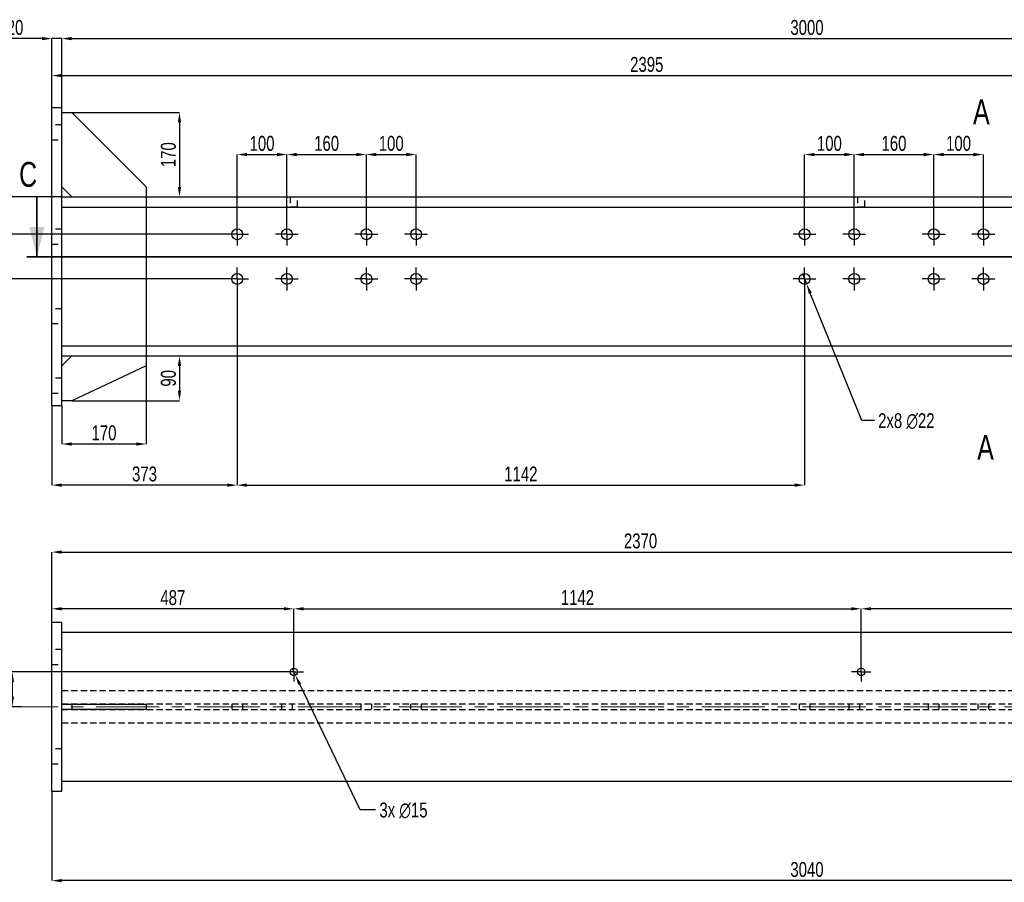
# Model space of a CAD drawing. Header units: millimetres. Extents: x 0 to 1189, y 0 to 841.
# Tile 7 of 29: x 100 to 298, y 434 to 607. Entities that reach past the tile are written whole.
import ezdxf

# ---------------------------------------------------------------- set-up
doc = ezdxf.new("R2010")
doc.units = ezdxf.units.MM
doc.header["$PDSIZE"] = -1
doc.linetypes.add('CENTERX2', pattern=[20.32, 12.7, -2.54, 2.54, -2.54])
doc.linetypes.add('HIDDEN', pattern=[1.905, 1.27, -0.635])
for name, color, linetype in [('COTES', 1, 'Continuous'), ('TRAIT-MIXTES', 3, 'CENTERX2'), ('TRAIT-TIRET', 2, 'HIDDEN')]:
    doc.layers.add(name, color=color, linetype=linetype)
doc.layers.add('TRAIT-FORT', color=4, linetype='Continuous', lineweight=25)
doc.styles.add('SLDTEXTSTYLE0', font='TXT', dxfattribs={"width": 0.75})
doc.dimstyles.new('SLDDIMSTYLE0', dxfattribs={"dimtxt": 3, "dimasz": 2, "dimexe": 0, "dimexo": 0.0625, "dimgap": 0.75, "dimtad": 1, "dimdec": 0, "dimlfac": 10, "dimrnd": 1e-09, "dimzin": 12, "dimdsep": 46, "dimtxsty": 'SLDTEXTSTYLE0', "dimsah": 1, "dimcen": 0.09, "dimadec": 0, "dimazin": 3, "dimtfac": 1, "dimtdec": 0, "dimtofl": 0, "dimtmove": 0, "dimatfit": 3, "dimfxl": 1, "dimfrac": 2, "dimtolj": 1, "dimtzin": 12, "dimarcsym": 0})
doc.dimstyles.new('SLDDIMSTYLE1', dxfattribs={"dimtxt": 3, "dimasz": 2, "dimexe": 0, "dimexo": 0.0625, "dimgap": 0.75, "dimtad": 1, "dimdec": 0, "dimlfac": 10, "dimrnd": 1e-09, "dimzin": 12, "dimdsep": 46, "dimtxsty": 'SLDTEXTSTYLE0', "dimsah": 1, "dimcen": 0.09, "dimadec": 0, "dimazin": 3, "dimtfac": 1, "dimtdec": 0, "dimtmove": 0, "dimatfit": 0, "dimfxl": 1, "dimfrac": 2, "dimtolj": 1, "dimtzin": 12, "dimarcsym": 0})
doc.dimstyles.new('SLDDIMSTYLE2', dxfattribs={"dimtxt": 3, "dimasz": 2, "dimexe": 0, "dimexo": 0.0625, "dimgap": 0.75, "dimtad": 0, "dimtih": 1, "dimtoh": 1, "dimdec": 0, "dimlfac": 10, "dimrnd": 1e-09, "dimzin": 12, "dimdsep": 46, "dimtxsty": 'SLDTEXTSTYLE0', "dimblk1": 'NONE', "dimsah": 1, "dimcen": 0, "dimadec": 0, "dimazin": 3, "dimtfac": 1, "dimtdec": 0, "dimtmove": 0, "dimatfit": 3, "dimldrblk": 'NONE', "dimfxl": 1, "dimfrac": 2, "dimtolj": 1, "dimtzin": 12, "dimarcsym": 0})

# ---------------------------------------------------------------- blocks, each defined once
blk = doc.blocks.new('_D_116')
at = {"layer": 'COTES', "color": 0, "lineweight": -2, "transparency": 16777216}
for p, q in [((152.69, 476.24), (98.04, 476.24)), ((98.04, 474.24), (98.04, 471.24)), ((99.89, 469.24), (98.04, 469.24))]:
    blk.add_line(p, q, dxfattribs=at)
at = {"layer": 'COTES', "color": 0, "transparency": 16777216}
for points in [[(97.71, 474.24), (98.38, 474.24), (98.04, 476.24)], [(97.71, 471.24), (98.38, 471.24), (98.04, 469.24)]]:
    blk.add_solid(points, dxfattribs=at)
at = {"layer": 'Defpoints', "color": 0, "transparency": 16777216}
for p in [(152.75, 476.24), (98.04, 469.24), (99.95, 469.24)]:
    blk.add_point(p, dxfattribs=at)
at = {"layer": 'COTES', "color": 0, "transparency": 16777216, "insert": (94.29, 472.74), "char_height": 3, "attachment_point": 2, "rotation": 90, "style": 'SLDTEXTSTYLE0'}
blk.add_mtext('\\A1;70', dxfattribs=at)
blk = doc.blocks.new('_D_117')
at = {"layer": 'COTES', "color": 0, "lineweight": -2, "transparency": 16777216}
for p, q in [((106, 486.3), (106, 488.95)), ((152.7, 488.95), (108, 488.95)), ((154.7, 478.25), (154.7, 488.95))]:
    blk.add_line(p, q, dxfattribs=at)
at = {"layer": 'COTES', "color": 0, "transparency": 16777216}
for points in [[(108, 489.28), (108, 488.61), (106, 488.95)], [(152.7, 489.28), (152.7, 488.61), (154.7, 488.95)]]:
    blk.add_solid(points, dxfattribs=at)
at = {"layer": 'Defpoints', "color": 0, "transparency": 16777216}
for p in [(106, 488.95), (106, 486.24), (154.7, 478.19)]:
    blk.add_point(p, dxfattribs=at)
at = {"layer": 'COTES', "color": 0, "transparency": 16777216, "insert": (130.35, 492.7), "char_height": 3, "attachment_point": 2, "style": 'SLDTEXTSTYLE0'}
blk.add_mtext('\\A1;487', dxfattribs=at)
blk = doc.blocks.new('_D_118')
at = {"layer": 'COTES', "color": 0, "lineweight": -2, "transparency": 16777216}
for p, q in [((154.7, 478.25), (154.7, 488.95)), ((156.7, 488.95), (266.9, 488.95)), ((268.9, 478.25), (268.9, 488.95))]:
    blk.add_line(p, q, dxfattribs=at)
at = {"layer": 'COTES', "color": 0, "transparency": 16777216}
for points in [[(156.7, 489.28), (156.7, 488.61), (154.7, 488.95)], [(266.9, 489.28), (266.9, 488.61), (268.9, 488.95)]]:
    blk.add_solid(points, dxfattribs=at)
at = {"layer": 'Defpoints', "color": 0, "transparency": 16777216}
for p in [(268.9, 488.95), (154.7, 478.19), (268.9, 478.19)]:
    blk.add_point(p, dxfattribs=at)
at = {"layer": 'COTES', "color": 0, "transparency": 16777216, "insert": (211.8, 492.7), "char_height": 3, "attachment_point": 2, "style": 'SLDTEXTSTYLE0'}
blk.add_mtext('\\A1;1142', dxfattribs=at)
blk = doc.blocks.new('_D_119')
at = {"layer": 'COTES', "color": 0, "lineweight": -2, "transparency": 16777216}
for p, q in [((268.9, 478.25), (268.9, 488.95)), ((358.6, 488.95), (270.9, 488.95)), ((360.6, 478.25), (360.6, 488.95))]:
    blk.add_line(p, q, dxfattribs=at)
at = {"layer": 'COTES', "color": 0, "transparency": 16777216}
for points in [[(270.9, 489.28), (270.9, 488.61), (268.9, 488.95)], [(358.6, 489.28), (358.6, 488.61), (360.6, 488.95)]]:
    blk.add_solid(points, dxfattribs=at)
at = {"layer": 'Defpoints', "color": 0, "transparency": 16777216}
for p in [(268.9, 488.95), (268.9, 478.19), (360.6, 478.19)]:
    blk.add_point(p, dxfattribs=at)
at = {"layer": 'COTES', "color": 0, "transparency": 16777216, "insert": (314.75, 492.7), "char_height": 3, "attachment_point": 2, "style": 'SLDTEXTSTYLE0'}
blk.add_mtext('\\A1;917', dxfattribs=at)
blk = doc.blocks.new('_D_120')
at = {"layer": 'COTES', "color": 0, "lineweight": -2, "transparency": 16777216}
for p, q in [((154.38, 476.92), (155.03, 475.56)), ((168.07, 448.46), (155.89, 473.76)), ((171.18, 448.46), (168.07, 448.46))]:
    blk.add_line(p, q, dxfattribs=at)
at = {"layer": 'COTES', "color": 0, "transparency": 16777216}
blk.add_solid([(156.19, 473.91), (155.59, 473.62), (155.03, 475.56)], dxfattribs=at)
at = {"layer": 'Defpoints', "color": 0, "transparency": 16777216}
for p in [(154.38, 476.92), (155.03, 475.56)]:
    blk.add_point(p, dxfattribs=at)
at = {"layer": 'COTES', "color": 0, "transparency": 16777216, "insert": (171.93, 449.96), "char_height": 3, "attachment_point": 1, "style": 'SLDTEXTSTYLE0'}
blk.add_mtext('\\A1;3x ∅15', dxfattribs=at)
blk = doc.blocks.new('_None')
blk = doc.blocks.new('_D_121')
at = {"layer": 'COTES', "color": 0, "lineweight": -2, "transparency": 16777216}
for p, q in [((106, 452.18), (106, 434.24)), ((410, 452.18), (410, 434.24)), ((408, 434.24), (108, 434.24))]:
    blk.add_line(p, q, dxfattribs=at)
at = {"layer": 'COTES', "color": 0, "transparency": 16777216}
for points in [[(108, 434.57), (108, 433.91), (106, 434.24)], [(408, 434.57), (408, 433.91), (410, 434.24)]]:
    blk.add_solid(points, dxfattribs=at)
at = {"layer": 'Defpoints', "color": 0, "transparency": 16777216}
for p in [(106, 452.24), (410, 452.24), (106, 434.24)]:
    blk.add_point(p, dxfattribs=at)
at = {"layer": 'COTES', "color": 0, "transparency": 16777216, "insert": (258, 437.99), "char_height": 3, "attachment_point": 2, "style": 'SLDTEXTSTYLE0'}
blk.add_mtext('\\A1;3040', dxfattribs=at)
blk = doc.blocks.new('_D_126')
at = {"layer": 'COTES', "color": 0, "lineweight": -2, "transparency": 16777216}
for p, q in [((106, 486.3), (106, 500.36)), ((108, 500.36), (341, 500.36)), ((343, 494.3), (343, 500.36))]:
    blk.add_line(p, q, dxfattribs=at)
at = {"layer": 'COTES', "color": 0, "transparency": 16777216}
for points in [[(108, 500.7), (108, 500.03), (106, 500.36)], [(341, 500.7), (341, 500.03), (343, 500.36)]]:
    blk.add_solid(points, dxfattribs=at)
at = {"layer": 'Defpoints', "color": 0, "transparency": 16777216}
for p in [(343, 500.36), (343, 494.24), (106, 486.24)]:
    blk.add_point(p, dxfattribs=at)
at = {"layer": 'COTES', "color": 0, "transparency": 16777216, "insert": (224.5, 504.11), "char_height": 3, "attachment_point": 2, "style": 'SLDTEXTSTYLE0'}
blk.add_mtext('\\A1;2370', dxfattribs=at)
blk = doc.blocks.new('SW_CENTERMARKSYMBOL_112')
at = {"layer": 'TRAIT-MIXTES', "color": 0}
for p, q in [((-1.2, 0), (-1.95, 0)), ((0, 0), (-1.2, 0)), ((0, 1.2), (0, 1.95)), ((0, 0), (0, 1.2)), ((0, 0), (0, -1.2)), ((0, 0), (1.2, 0)), ((1.2, 0), (1.95, 0)), ((0, -1.2), (0, -1.95))]:
    blk.add_line(p, q, dxfattribs=at)
blk = doc.blocks.new('SW_CENTERMARKSYMBOL_113')
at = {"layer": 'TRAIT-MIXTES', "color": 0}
for p, q in [((-1.2, 0), (-1.95, 0)), ((0, 0), (-1.2, 0)), ((0, 1.2), (0, 1.95)), ((0, 0), (0, 1.2)), ((0, 0), (0, -1.2)), ((0, 0), (1.2, 0)), ((1.2, 0), (1.95, 0)), ((0, -1.2), (0, -1.95))]:
    blk.add_line(p, q, dxfattribs=at)
blk = doc.blocks.new('_D_129')
at = {"layer": 'COTES', "color": 0, "lineweight": -2, "transparency": 16777216}
for p, q in [((104, 603.69), (96.15, 603.69)), ((106, 589.9), (106, 603.69)), ((108, 603.69), (106, 603.69)), ((108, 589.9), (108, 603.69)), ((110, 603.69), (112, 603.69))]:
    blk.add_line(p, q, dxfattribs=at)
at = {"layer": 'COTES', "color": 0, "transparency": 16777216}
for points in [[(104, 604.03), (104, 603.36), (106, 603.69)], [(110, 604.03), (110, 603.36), (108, 603.69)]]:
    blk.add_solid(points, dxfattribs=at)
at = {"layer": 'Defpoints', "color": 0, "transparency": 16777216}
for p in [(108, 603.69), (106, 589.83), (108, 589.83)]:
    blk.add_point(p, dxfattribs=at)
at = {"layer": 'COTES', "color": 0, "transparency": 16777216, "insert": (98.59, 607.44), "char_height": 3, "attachment_point": 2, "style": 'SLDTEXTSTYLE0'}
blk.add_mtext('\\A1;20', dxfattribs=at)
blk = doc.blocks.new('_D_130')
at = {"layer": 'COTES', "color": 0, "lineweight": -2, "transparency": 16777216}
for p, q in [((108, 571.9), (108, 603.69)), ((110, 603.69), (406, 603.69)), ((408, 571.9), (408, 603.69))]:
    blk.add_line(p, q, dxfattribs=at)
at = {"layer": 'COTES', "color": 0, "transparency": 16777216}
for points in [[(110, 604.03), (110, 603.36), (108, 603.69)], [(406, 604.03), (406, 603.36), (408, 603.69)]]:
    blk.add_solid(points, dxfattribs=at)
at = {"layer": 'Defpoints', "color": 0, "transparency": 16777216}
for p in [(408, 603.69), (108, 571.83), (408, 571.83)]:
    blk.add_point(p, dxfattribs=at)
at = {"layer": 'COTES', "color": 0, "transparency": 16777216, "insert": (258, 607.44), "char_height": 3, "attachment_point": 2, "style": 'SLDTEXTSTYLE0'}
blk.add_mtext('\\A1;3000', dxfattribs=at)
blk = doc.blocks.new('_D_132')
at = {"layer": 'COTES', "color": 0, "lineweight": -2, "transparency": 16777216}
for p, q in [((106, 583.4), (106, 596.25)), ((108, 596.25), (343.5, 596.25)), ((345.5, 589.9), (345.5, 596.25))]:
    blk.add_line(p, q, dxfattribs=at)
at = {"layer": 'COTES', "color": 0, "transparency": 16777216}
for points in [[(108, 596.59), (108, 595.92), (106, 596.25)], [(343.5, 596.59), (343.5, 595.92), (345.5, 596.25)]]:
    blk.add_solid(points, dxfattribs=at)
at = {"layer": 'Defpoints', "color": 0, "transparency": 16777216}
for p in [(345.5, 596.25), (345.5, 589.83), (106, 583.33)]:
    blk.add_point(p, dxfattribs=at)
at = {"layer": 'COTES', "color": 0, "transparency": 16777216, "insert": (225.75, 600), "char_height": 3, "attachment_point": 2, "style": 'SLDTEXTSTYLE0'}
blk.add_mtext('\\A1;2395', dxfattribs=at)
blk = doc.blocks.new('_D_134')
at = {"layer": 'COTES', "color": 0, "lineweight": -2, "transparency": 16777216}
for p, q in [((143.31, 566.7), (143.31, 580.36)), ((145.31, 580.36), (151.31, 580.36)), ((153.31, 566.7), (153.31, 580.36))]:
    blk.add_line(p, q, dxfattribs=at)
at = {"layer": 'COTES', "color": 0, "transparency": 16777216}
for points in [[(145.31, 580.69), (145.31, 580.02), (143.31, 580.36)], [(151.31, 580.69), (151.31, 580.02), (153.31, 580.36)]]:
    blk.add_solid(points, dxfattribs=at)
at = {"layer": 'Defpoints', "color": 0, "transparency": 16777216}
for p in [(153.31, 580.36), (143.31, 566.63), (153.31, 566.63)]:
    blk.add_point(p, dxfattribs=at)
at = {"layer": 'COTES', "color": 0, "transparency": 16777216, "insert": (148.31, 584.11), "char_height": 3, "attachment_point": 2, "style": 'SLDTEXTSTYLE0'}
blk.add_mtext('\\A1;100', dxfattribs=at)
blk = doc.blocks.new('_D_135')
at = {"layer": 'COTES', "color": 0, "lineweight": -2, "transparency": 16777216}
for p, q in [((153.31, 566.7), (153.31, 580.36)), ((155.31, 580.36), (167.31, 580.36)), ((169.31, 566.7), (169.31, 580.36))]:
    blk.add_line(p, q, dxfattribs=at)
at = {"layer": 'COTES', "color": 0, "transparency": 16777216}
for points in [[(155.31, 580.69), (155.31, 580.02), (153.31, 580.36)], [(167.31, 580.69), (167.31, 580.02), (169.31, 580.36)]]:
    blk.add_solid(points, dxfattribs=at)
at = {"layer": 'Defpoints', "color": 0, "transparency": 16777216}
for p in [(169.31, 580.36), (153.31, 566.63), (169.31, 566.63)]:
    blk.add_point(p, dxfattribs=at)
at = {"layer": 'COTES', "color": 0, "transparency": 16777216, "insert": (161.31, 584.11), "char_height": 3, "attachment_point": 2, "style": 'SLDTEXTSTYLE0'}
blk.add_mtext('\\A1;160', dxfattribs=at)
blk = doc.blocks.new('_D_136')
at = {"layer": 'COTES', "color": 0, "lineweight": -2, "transparency": 16777216}
for p, q in [((169.31, 566.7), (169.31, 580.36)), ((171.31, 580.36), (177.31, 580.36)), ((179.31, 566.7), (179.31, 580.36))]:
    blk.add_line(p, q, dxfattribs=at)
at = {"layer": 'COTES', "color": 0, "transparency": 16777216}
for points in [[(171.31, 580.69), (171.31, 580.02), (169.31, 580.36)], [(177.31, 580.69), (177.31, 580.02), (179.31, 580.36)]]:
    blk.add_solid(points, dxfattribs=at)
at = {"layer": 'Defpoints', "color": 0, "transparency": 16777216}
for p in [(179.31, 580.36), (169.31, 566.63), (179.31, 566.63)]:
    blk.add_point(p, dxfattribs=at)
at = {"layer": 'COTES', "color": 0, "transparency": 16777216, "insert": (174.31, 584.11), "char_height": 3, "attachment_point": 2, "style": 'SLDTEXTSTYLE0'}
blk.add_mtext('\\A1;100', dxfattribs=at)
blk = doc.blocks.new('_D_137')
at = {"layer": 'COTES', "color": 0, "lineweight": -2, "transparency": 16777216}
for p, q in [((257.51, 566.7), (257.51, 580.36)), ((259.51, 580.36), (265.51, 580.36)), ((267.51, 566.7), (267.51, 580.36))]:
    blk.add_line(p, q, dxfattribs=at)
at = {"layer": 'COTES', "color": 0, "transparency": 16777216}
for points in [[(259.51, 580.69), (259.51, 580.02), (257.51, 580.36)], [(265.51, 580.69), (265.51, 580.02), (267.51, 580.36)]]:
    blk.add_solid(points, dxfattribs=at)
at = {"layer": 'Defpoints', "color": 0, "transparency": 16777216}
for p in [(267.51, 580.36), (257.51, 566.63), (267.51, 566.63)]:
    blk.add_point(p, dxfattribs=at)
at = {"layer": 'COTES', "color": 0, "transparency": 16777216, "insert": (262.51, 584.11), "char_height": 3, "attachment_point": 2, "style": 'SLDTEXTSTYLE0'}
blk.add_mtext('\\A1;100', dxfattribs=at)
blk = doc.blocks.new('_D_138')
at = {"layer": 'COTES', "color": 0, "lineweight": -2, "transparency": 16777216}
for p, q in [((283.51, 566.7), (283.51, 580.36)), ((285.51, 580.36), (291.51, 580.36)), ((293.51, 566.7), (293.51, 580.36))]:
    blk.add_line(p, q, dxfattribs=at)
at = {"layer": 'COTES', "color": 0, "transparency": 16777216}
for points in [[(285.51, 580.69), (285.51, 580.02), (283.51, 580.36)], [(291.51, 580.69), (291.51, 580.02), (293.51, 580.36)]]:
    blk.add_solid(points, dxfattribs=at)
at = {"layer": 'Defpoints', "color": 0, "transparency": 16777216}
for p in [(293.51, 580.36), (283.51, 566.63), (293.51, 566.63)]:
    blk.add_point(p, dxfattribs=at)
at = {"layer": 'COTES', "color": 0, "transparency": 16777216, "insert": (288.51, 584.11), "char_height": 3, "attachment_point": 2, "style": 'SLDTEXTSTYLE0'}
blk.add_mtext('\\A1;100', dxfattribs=at)
blk = doc.blocks.new('_D_139')
at = {"layer": 'COTES', "color": 0, "lineweight": -2, "transparency": 16777216}
for p, q in [((267.51, 566.7), (267.51, 580.36)), ((269.51, 580.36), (281.51, 580.36)), ((283.51, 566.7), (283.51, 580.36))]:
    blk.add_line(p, q, dxfattribs=at)
at = {"layer": 'COTES', "color": 0, "transparency": 16777216}
for points in [[(269.51, 580.69), (269.51, 580.02), (267.51, 580.36)], [(281.51, 580.69), (281.51, 580.02), (283.51, 580.36)]]:
    blk.add_solid(points, dxfattribs=at)
at = {"layer": 'Defpoints', "color": 0, "transparency": 16777216}
for p in [(283.51, 580.36), (267.51, 566.63), (283.51, 566.63)]:
    blk.add_point(p, dxfattribs=at)
at = {"layer": 'COTES', "color": 0, "transparency": 16777216, "insert": (275.51, 584.11), "char_height": 3, "attachment_point": 2, "style": 'SLDTEXTSTYLE0'}
blk.add_mtext('\\A1;160', dxfattribs=at)
blk = doc.blocks.new('_D_140')
at = {"layer": 'COTES', "color": 0, "lineweight": -2, "transparency": 16777216}
for p, q in [((143.31, 552.97), (143.31, 513.83)), ((106, 529.77), (106, 513.83)), ((141.31, 513.83), (108, 513.83))]:
    blk.add_line(p, q, dxfattribs=at)
at = {"layer": 'COTES', "color": 0, "transparency": 16777216}
for points in [[(108, 514.17), (108, 513.5), (106, 513.83)], [(141.31, 514.17), (141.31, 513.5), (143.31, 513.83)]]:
    blk.add_solid(points, dxfattribs=at)
at = {"layer": 'Defpoints', "color": 0, "transparency": 16777216}
for p in [(143.31, 553.03), (106, 529.83), (106, 513.83)]:
    blk.add_point(p, dxfattribs=at)
at = {"layer": 'COTES', "color": 0, "transparency": 16777216, "insert": (124.65, 517.58), "char_height": 3, "attachment_point": 2, "style": 'SLDTEXTSTYLE0'}
blk.add_mtext('\\A1;373', dxfattribs=at)
blk = doc.blocks.new('_D_141')
at = {"layer": 'COTES', "color": 0, "lineweight": -2, "transparency": 16777216}
for p, q in [((143.31, 552.97), (143.31, 513.83)), ((257.51, 552.97), (257.51, 513.83)), ((145.31, 513.83), (255.51, 513.83))]:
    blk.add_line(p, q, dxfattribs=at)
at = {"layer": 'COTES', "color": 0, "transparency": 16777216}
for points in [[(145.31, 514.17), (145.31, 513.5), (143.31, 513.83)], [(255.51, 514.17), (255.51, 513.5), (257.51, 513.83)]]:
    blk.add_solid(points, dxfattribs=at)
at = {"layer": 'Defpoints', "color": 0, "transparency": 16777216}
for p in [(143.31, 553.03), (257.51, 553.03), (257.51, 513.83)]:
    blk.add_point(p, dxfattribs=at)
at = {"layer": 'COTES', "color": 0, "transparency": 16777216, "insert": (200.41, 517.58), "char_height": 3, "attachment_point": 2, "style": 'SLDTEXTSTYLE0'}
blk.add_mtext('\\A1;1142', dxfattribs=at)
blk = doc.blocks.new('_D_142')
at = {"layer": 'COTES', "color": 0, "lineweight": -2, "transparency": 16777216}
for p, q in [((257.1, 556.35), (257.92, 554.31)), ((269.03, 526.81), (258.67, 552.46)), ((271.57, 526.81), (269.03, 526.81))]:
    blk.add_line(p, q, dxfattribs=at)
at = {"layer": 'COTES', "color": 0, "transparency": 16777216}
blk.add_solid([(258.98, 552.59), (258.36, 552.34), (257.92, 554.31)], dxfattribs=at)
at = {"layer": 'Defpoints', "color": 0, "transparency": 16777216}
for p in [(257.1, 556.35), (257.92, 554.31)]:
    blk.add_point(p, dxfattribs=at)
at = {"layer": 'COTES', "color": 0, "transparency": 16777216, "insert": (272.32, 528.31), "char_height": 3, "attachment_point": 1, "style": 'SLDTEXTSTYLE0'}
blk.add_mtext('\\A1;2x8 ∅22', dxfattribs=at)
blk = doc.blocks.new('_D_150')
at = {"layer": 'COTES', "color": 0, "lineweight": -2, "transparency": 16777216}
for p, q in [((125, 571.77), (125, 522.11)), ((108, 529.77), (108, 522.11)), ((123, 522.11), (110, 522.11))]:
    blk.add_line(p, q, dxfattribs=at)
at = {"layer": 'COTES', "color": 0, "transparency": 16777216}
for points in [[(110, 522.44), (110, 521.77), (108, 522.11)], [(123, 522.44), (123, 521.77), (125, 522.11)]]:
    blk.add_solid(points, dxfattribs=at)
at = {"layer": 'Defpoints', "color": 0, "transparency": 16777216}
for p in [(125, 571.83), (108, 529.83), (108, 522.11)]:
    blk.add_point(p, dxfattribs=at)
at = {"layer": 'COTES', "color": 0, "transparency": 16777216, "insert": (116.5, 525.86), "char_height": 3, "attachment_point": 2, "style": 'SLDTEXTSTYLE0'}
blk.add_mtext('\\A1;170', dxfattribs=at)
blk = doc.blocks.new('_D_151')
at = {"layer": 'COTES', "color": 0, "lineweight": -2, "transparency": 16777216}
for p, q in [((110.06, 588.83), (131.69, 588.83)), ((131.69, 586.83), (131.69, 573.83)), ((108.06, 571.83), (131.69, 571.83))]:
    blk.add_line(p, q, dxfattribs=at)
at = {"layer": 'COTES', "color": 0, "transparency": 16777216}
for points in [[(131.36, 586.83), (132.02, 586.83), (131.69, 588.83)], [(131.36, 573.83), (132.02, 573.83), (131.69, 571.83)]]:
    blk.add_solid(points, dxfattribs=at)
at = {"layer": 'Defpoints', "color": 0, "transparency": 16777216}
for p in [(110, 588.83), (108, 571.83), (131.69, 571.83)]:
    blk.add_point(p, dxfattribs=at)
at = {"layer": 'COTES', "color": 0, "transparency": 16777216, "insert": (127.94, 580.33), "char_height": 3, "attachment_point": 2, "rotation": 90, "style": 'SLDTEXTSTYLE0'}
blk.add_mtext('\\A1;170', dxfattribs=at)
blk = doc.blocks.new('_D_152')
at = {"layer": 'COTES', "color": 0, "lineweight": -2, "transparency": 16777216}
for p, q in [((108.06, 539.83), (131.69, 539.83)), ((131.69, 537.83), (131.69, 532.83)), ((110.06, 530.83), (131.69, 530.83))]:
    blk.add_line(p, q, dxfattribs=at)
at = {"layer": 'COTES', "color": 0, "transparency": 16777216}
for points in [[(131.36, 537.83), (132.02, 537.83), (131.69, 539.83)], [(131.36, 532.83), (132.02, 532.83), (131.69, 530.83)]]:
    blk.add_solid(points, dxfattribs=at)
at = {"layer": 'Defpoints', "color": 0, "transparency": 16777216}
for p in [(108, 539.83), (110, 530.83), (131.69, 530.83)]:
    blk.add_point(p, dxfattribs=at)
at = {"layer": 'COTES', "color": 0, "transparency": 16777216, "insert": (127.94, 535.33), "char_height": 3, "attachment_point": 2, "rotation": 90, "style": 'SLDTEXTSTYLE0'}
blk.add_mtext('\\A1;90', dxfattribs=at)
blk = doc.blocks.new('_D_153')
at = {"layer": 'COTES', "color": 0, "lineweight": -2, "transparency": 16777216}
for p, q in [((140.95, 564.33), (96, 564.33)), ((96, 562.33), (96, 557.33)), ((140.95, 555.33), (96, 555.33))]:
    blk.add_line(p, q, dxfattribs=at)
at = {"layer": 'COTES', "color": 0, "transparency": 16777216}
for points in [[(95.67, 562.33), (96.33, 562.33), (96, 564.33)], [(95.67, 557.33), (96.33, 557.33), (96, 555.33)]]:
    blk.add_solid(points, dxfattribs=at)
at = {"layer": 'Defpoints', "color": 0, "transparency": 16777216}
for p in [(141.01, 564.33), (96, 555.33), (141.01, 555.33)]:
    blk.add_point(p, dxfattribs=at)
at = {"layer": 'COTES', "color": 0, "transparency": 16777216, "insert": (92.25, 559.83), "char_height": 3, "attachment_point": 2, "rotation": 90, "style": 'SLDTEXTSTYLE0'}
blk.add_mtext('\\A1;90', dxfattribs=at)
blk = doc.blocks.new('_D_154')
at = {"layer": 'COTES', "color": 0, "lineweight": -2, "transparency": 16777216}
for p, q in [((107.94, 571.83), (96, 571.83)), ((96, 569.83), (96, 566.33)), ((140.95, 564.33), (96, 564.33))]:
    blk.add_line(p, q, dxfattribs=at)
at = {"layer": 'COTES', "color": 0, "transparency": 16777216}
for points in [[(95.67, 569.83), (96.33, 569.83), (96, 571.83)], [(95.67, 566.33), (96.33, 566.33), (96, 564.33)]]:
    blk.add_solid(points, dxfattribs=at)
at = {"layer": 'Defpoints', "color": 0, "transparency": 16777216}
for p in [(108, 571.83), (96, 564.33), (141.01, 564.33)]:
    blk.add_point(p, dxfattribs=at)
at = {"layer": 'COTES', "color": 0, "transparency": 16777216, "insert": (92.25, 568.08), "char_height": 3, "attachment_point": 2, "rotation": 90, "style": 'SLDTEXTSTYLE0'}
blk.add_mtext('\\A1;75', dxfattribs=at)
blk = doc.blocks.new('SW_CENTERMARKSYMBOL_119')
at = {"layer": 'TRAIT-MIXTES', "color": 0}
for p, q in [((0, 1.2), (0, 2.3)), ((-1.2, 0), (-2.3, 0)), ((0, 0), (-1.2, 0)), ((0, 0), (0, 1.2)), ((0, 0), (0, -1.2)), ((0, 0), (1.2, 0)), ((1.2, 0), (2.3, 0)), ((0, -1.2), (0, -2.3))]:
    blk.add_line(p, q, dxfattribs=at)
blk = doc.blocks.new('SW_CENTERMARKSYMBOL_120')
at = {"layer": 'TRAIT-MIXTES', "color": 0}
for p, q in [((0, 1.2), (0, 2.3)), ((-1.2, 0), (-2.3, 0)), ((0, 0), (-1.2, 0)), ((0, 0), (0, 1.2)), ((0, 0), (0, -1.2)), ((0, 0), (1.2, 0)), ((1.2, 0), (2.3, 0)), ((0, -1.2), (0, -2.3))]:
    blk.add_line(p, q, dxfattribs=at)
blk = doc.blocks.new('SW_CENTERMARKSYMBOL_121')
at = {"layer": 'TRAIT-MIXTES', "color": 0}
for p, q in [((0, 1.2), (0, 2.3)), ((-1.2, 0), (-2.3, 0)), ((0, 0), (-1.2, 0)), ((0, 0), (0, 1.2)), ((0, 0), (0, -1.2)), ((0, 0), (1.2, 0)), ((1.2, 0), (2.3, 0)), ((0, -1.2), (0, -2.3))]:
    blk.add_line(p, q, dxfattribs=at)
blk = doc.blocks.new('SW_CENTERMARKSYMBOL_122')
at = {"layer": 'TRAIT-MIXTES', "color": 0}
for p, q in [((0, 1.2), (0, 2.3)), ((-1.2, 0), (-2.3, 0)), ((0, 0), (-1.2, 0)), ((0, 0), (0, 1.2)), ((0, 0), (0, -1.2)), ((0, 0), (1.2, 0)), ((1.2, 0), (2.3, 0)), ((0, -1.2), (0, -2.3))]:
    blk.add_line(p, q, dxfattribs=at)
blk = doc.blocks.new('SW_CENTERMARKSYMBOL_123')
at = {"layer": 'TRAIT-MIXTES', "color": 0}
for p, q in [((0, 1.2), (0, 2.3)), ((-1.2, 0), (-2.3, 0)), ((0, 0), (-1.2, 0)), ((0, 0), (0, 1.2)), ((0, 0), (0, -1.2)), ((0, 0), (1.2, 0)), ((1.2, 0), (2.3, 0)), ((0, -1.2), (0, -2.3))]:
    blk.add_line(p, q, dxfattribs=at)
blk = doc.blocks.new('SW_CENTERMARKSYMBOL_124')
at = {"layer": 'TRAIT-MIXTES', "color": 0}
for p, q in [((0, 1.2), (0, 2.3)), ((-1.2, 0), (-2.3, 0)), ((0, 0), (-1.2, 0)), ((0, 0), (0, 1.2)), ((0, 0), (0, -1.2)), ((0, 0), (1.2, 0)), ((1.2, 0), (2.3, 0)), ((0, -1.2), (0, -2.3))]:
    blk.add_line(p, q, dxfattribs=at)
blk = doc.blocks.new('SW_CENTERMARKSYMBOL_125')
at = {"layer": 'TRAIT-MIXTES', "color": 0}
for p, q in [((0, 1.2), (0, 2.3)), ((-1.2, 0), (-2.3, 0)), ((0, 0), (-1.2, 0)), ((0, 0), (0, 1.2)), ((0, 0), (0, -1.2)), ((0, 0), (1.2, 0)), ((1.2, 0), (2.3, 0)), ((0, -1.2), (0, -2.3))]:
    blk.add_line(p, q, dxfattribs=at)
blk = doc.blocks.new('SW_CENTERMARKSYMBOL_126')
at = {"layer": 'TRAIT-MIXTES', "color": 0}
for p, q in [((0, 1.2), (0, 2.3)), ((-1.2, 0), (-2.3, 0)), ((0, 0), (-1.2, 0)), ((0, 0), (0, 1.2)), ((0, 0), (0, -1.2)), ((0, 0), (1.2, 0)), ((1.2, 0), (2.3, 0)), ((0, -1.2), (0, -2.3))]:
    blk.add_line(p, q, dxfattribs=at)
blk = doc.blocks.new('SW_CENTERMARKSYMBOL_127')
at = {"layer": 'TRAIT-MIXTES', "color": 0}
for p, q in [((0, 1.2), (0, 2.3)), ((-1.2, 0), (-2.3, 0)), ((0, 0), (-1.2, 0)), ((0, 0), (0, 1.2)), ((0, 0), (0, -1.2)), ((0, 0), (1.2, 0)), ((1.2, 0), (2.3, 0)), ((0, -1.2), (0, -2.3))]:
    blk.add_line(p, q, dxfattribs=at)
blk = doc.blocks.new('SW_CENTERMARKSYMBOL_128')
at = {"layer": 'TRAIT-MIXTES', "color": 0}
for p, q in [((0, 1.2), (0, 2.3)), ((-1.2, 0), (-2.3, 0)), ((0, 0), (-1.2, 0)), ((0, 0), (0, 1.2)), ((0, 0), (0, -1.2)), ((0, 0), (1.2, 0)), ((1.2, 0), (2.3, 0)), ((0, -1.2), (0, -2.3))]:
    blk.add_line(p, q, dxfattribs=at)
blk = doc.blocks.new('SW_CENTERMARKSYMBOL_129')
at = {"layer": 'TRAIT-MIXTES', "color": 0}
for p, q in [((0, 1.2), (0, 2.3)), ((-1.2, 0), (-2.3, 0)), ((0, 0), (-1.2, 0)), ((0, 0), (0, 1.2)), ((0, 0), (0, -1.2)), ((0, 0), (1.2, 0)), ((1.2, 0), (2.3, 0)), ((0, -1.2), (0, -2.3))]:
    blk.add_line(p, q, dxfattribs=at)
blk = doc.blocks.new('SW_CENTERMARKSYMBOL_130')
at = {"layer": 'TRAIT-MIXTES', "color": 0}
for p, q in [((0, 1.2), (0, 2.3)), ((-1.2, 0), (-2.3, 0)), ((0, 0), (-1.2, 0)), ((0, 0), (0, 1.2)), ((0, 0), (0, -1.2)), ((0, 0), (1.2, 0)), ((1.2, 0), (2.3, 0)), ((0, -1.2), (0, -2.3))]:
    blk.add_line(p, q, dxfattribs=at)
blk = doc.blocks.new('SW_CENTERMARKSYMBOL_131')
at = {"layer": 'TRAIT-MIXTES', "color": 0}
for p, q in [((0, 1.2), (0, 2.3)), ((-1.2, 0), (-2.3, 0)), ((0, 0), (-1.2, 0)), ((0, 0), (0, 1.2)), ((0, 0), (0, -1.2)), ((0, 0), (1.2, 0)), ((1.2, 0), (2.3, 0)), ((0, -1.2), (0, -2.3))]:
    blk.add_line(p, q, dxfattribs=at)
blk = doc.blocks.new('SW_CENTERMARKSYMBOL_132')
at = {"layer": 'TRAIT-MIXTES', "color": 0}
for p, q in [((0, 1.2), (0, 2.3)), ((-1.2, 0), (-2.3, 0)), ((0, 0), (-1.2, 0)), ((0, 0), (0, 1.2)), ((0, 0), (0, -1.2)), ((0, 0), (1.2, 0)), ((1.2, 0), (2.3, 0)), ((0, -1.2), (0, -2.3))]:
    blk.add_line(p, q, dxfattribs=at)
blk = doc.blocks.new('SW_CENTERMARKSYMBOL_133')
at = {"layer": 'TRAIT-MIXTES', "color": 0}
for p, q in [((0, 1.2), (0, 2.3)), ((-1.2, 0), (-2.3, 0)), ((0, 0), (-1.2, 0)), ((0, 0), (0, 1.2)), ((0, 0), (0, -1.2)), ((0, 0), (1.2, 0)), ((1.2, 0), (2.3, 0)), ((0, -1.2), (0, -2.3))]:
    blk.add_line(p, q, dxfattribs=at)
blk = doc.blocks.new('SW_CENTERMARKSYMBOL_134')
at = {"layer": 'TRAIT-MIXTES', "color": 0}
for p, q in [((0, 1.2), (0, 2.3)), ((-1.2, 0), (-2.3, 0)), ((0, 0), (-1.2, 0)), ((0, 0), (0, 1.2)), ((0, 0), (0, -1.2)), ((0, 0), (1.2, 0)), ((1.2, 0), (2.3, 0)), ((0, -1.2), (0, -2.3))]:
    blk.add_line(p, q, dxfattribs=at)

msp = doc.modelspace()

# ---------------------------------------------------------------- linework, layer by layer
at = {"lineweight": 35}
for p, q in [((102.99, 571.76), (102.99, 559.76)), ((428.73, 559.76), (100.99, 559.76))]:
    msp.add_line(p, q, dxfattribs=at)
msp.add_solid([(102.99, 559.76), (104.49, 565.76), (101.49, 565.76)], dxfattribs=at)
at = {"layer": 'TRAIT-FORT', "lineweight": 25}
for p, q in [((106, 529.83), (106, 589.83)), ((106, 589.83), (108, 589.83)), ((108, 529.83), (108, 589.83)), ((108, 588.83), (110, 588.83)), ((110, 588.83), (125, 573.83)), ((110, 571.83), (108, 573.83)), ((125, 573.83), (125, 571.83)), ((108, 571.83), (345.5, 571.83)), ((108, 569.78), (345.5, 569.78)), ((108, 541.88), (345.5, 541.88)), ((108, 539.83), (345.5, 539.83)), ((108, 537.83), (110, 539.83)), ((125, 539.83), (125, 537.83)), ((125, 537.83), (110, 530.83)), ((106, 529.83), (108, 529.83)), ((110, 530.83), (108, 530.83)), ((106, 452.24), (106, 486.24)), ((106, 486.24), (108, 486.24)), ((108, 452.24), (108, 486.24)), ((108, 484.24), (408, 484.24)), ((108, 469.74), (110, 469.74)), ((110, 469.74), (110, 468.74)), ((110, 469.74), (125, 469.74)), ((125, 469.74), (125, 468.74)), ((108, 468.74), (110, 468.74)), ((110, 468.74), (125, 468.74)), ((108, 454.24), (345.5, 454.24)), ((106, 452.24), (108, 452.24))]:
    msp.add_line(p, q, dxfattribs=at)
for centre, radius in [((143.31, 564.33), 1.1), ((153.31, 564.33), 1.1), ((169.31, 564.33), 1.1), ((179.31, 564.33), 1.1), ((257.51, 564.33), 1.1), ((267.51, 564.33), 1.1), ((283.51, 564.33), 1.1), ((293.51, 564.33), 1.1), ((143.31, 555.33), 1.1), ((153.31, 555.33), 1.1), ((169.31, 555.33), 1.1), ((179.31, 555.33), 1.1), ((257.51, 555.33), 1.1), ((267.51, 555.33), 1.1), ((283.51, 555.33), 1.1), ((293.51, 555.33), 1.1), ((154.7, 476.24), 0.75), ((268.9, 476.24), 0.75)]:
    msp.add_circle(centre, radius, dxfattribs=at)
at = {"layer": 'TRAIT-MIXTES', "lineweight": 18}
msp.add_line((412.07, 469.24), (99.95, 469.24), dxfattribs=at)
at = {"layer": 'TRAIT-TIRET'}
for p, q in [((108, 586.33), (106, 586.33)), ((106, 583.33), (108, 583.33)), ((153.95, 571.83), (153.95, 569.83)), ((155.45, 569.83), (155.45, 571.83)), ((268.15, 571.83), (268.15, 569.83)), ((269.65, 569.83), (269.65, 571.83)), ((153.95, 569.83), (154.7, 569.83)), ((154.7, 569.83), (155.45, 569.83)), ((268.15, 569.83), (268.9, 569.83)), ((268.9, 569.83), (269.65, 569.83)), ((108, 565.33), (106, 565.33)), ((106, 562.33), (108, 562.33)), ((108, 549.33), (106, 549.33)), ((106, 546.33), (108, 546.33)), ((108, 535.33), (106, 535.33)), ((106, 532.33), (108, 532.33)), ((108, 480.74), (106, 480.74)), ((106, 477.74), (108, 477.74)), ((108, 472.52), (408, 472.52)), ((108, 472.52), (352, 472.52)), ((108, 469.82), (408, 469.82)), ((142.21, 469.82), (142.21, 468.67)), ((144.41, 468.67), (144.41, 469.82)), ((152.21, 469.82), (152.21, 468.67)), ((154.41, 468.67), (154.41, 469.82)), ((168.21, 469.82), (168.21, 468.67)), ((170.41, 468.67), (170.41, 469.82)), ((178.21, 469.82), (178.21, 468.67)), ((180.41, 468.67), (180.41, 469.82)), ((256.41, 469.82), (256.41, 468.67)), ((258.61, 468.67), (258.61, 469.82)), ((266.41, 469.82), (266.41, 468.67)), ((268.61, 468.67), (268.61, 469.82)), ((282.41, 469.82), (282.41, 468.67)), ((284.61, 468.67), (284.61, 469.82)), ((292.41, 469.82), (292.41, 468.67)), ((294.61, 468.67), (294.61, 469.82)), ((108, 468.67), (408, 468.67)), ((108, 465.97), (408, 465.97)), ((108, 460.74), (106, 460.74)), ((106, 457.74), (108, 457.74))]:
    msp.add_line(p, q, dxfattribs=at)

# ---------------------------------------------------------------- block references
at = {"layer": 'TRAIT-MIXTES'}
for name, p in [('SW_CENTERMARKSYMBOL_119', (143.31, 564.33)), ('SW_CENTERMARKSYMBOL_122', (153.31, 564.33)), ('SW_CENTERMARKSYMBOL_123', (169.31, 564.33)), ('SW_CENTERMARKSYMBOL_126', (179.31, 564.33)), ('SW_CENTERMARKSYMBOL_127', (257.51, 564.33)), ('SW_CENTERMARKSYMBOL_130', (267.51, 564.33)), ('SW_CENTERMARKSYMBOL_131', (283.51, 564.33)), ('SW_CENTERMARKSYMBOL_134', (293.51, 564.33)), ('SW_CENTERMARKSYMBOL_120', (143.31, 555.33)), ('SW_CENTERMARKSYMBOL_121', (153.31, 555.33)), ('SW_CENTERMARKSYMBOL_124', (169.31, 555.33)), ('SW_CENTERMARKSYMBOL_125', (179.31, 555.33)), ('SW_CENTERMARKSYMBOL_128', (257.51, 555.33)), ('SW_CENTERMARKSYMBOL_129', (267.51, 555.33)), ('SW_CENTERMARKSYMBOL_132', (283.51, 555.33)), ('SW_CENTERMARKSYMBOL_133', (293.51, 555.33)), ('SW_CENTERMARKSYMBOL_112', (154.7, 476.24)), ('SW_CENTERMARKSYMBOL_113', (268.9, 476.24))]:
    msp.add_blockref(name, p, dxfattribs=at)

# ---------------------------------------------------------------- texts
at = {"char_height": 5, "attachment_point": 1, "style": 'SLDTEXTSTYLE0'}
for s, insert in [('A', (291.43, 591.46)), ('C', (99.41, 578.87)), ('A', (292.27, 523.93))]:
    msp.add_mtext(s, dxfattribs=dict(at, insert=insert))

# ---------------------------------------------------------------- dimensions: what is measured, and where the dimension line sits
at = {"layer": 'COTES'}
for base, p1, p2, dimstyle, picture, middle in [((108, 603.69), (106, 589.83), (108, 589.83), 'SLDDIMSTYLE1', '_D_129', (98.59, 603.69)), ((408, 603.69), (108, 571.83), (408, 571.83), 'SLDDIMSTYLE0', '_D_130', (258, 603.69)), ((345.5, 596.25), (106, 583.33), (345.5, 589.83), 'SLDDIMSTYLE0', '_D_132', (225.75, 596.25)), ((153.31, 580.36), (143.31, 566.63), (153.31, 566.63), 'SLDDIMSTYLE0', '_D_134', (148.31, 580.36)), ((169.31, 580.36), (153.31, 566.63), (169.31, 566.63), 'SLDDIMSTYLE0', '_D_135', (161.31, 580.36)), ((179.31, 580.36), (169.31, 566.63), (179.31, 566.63), 'SLDDIMSTYLE0', '_D_136', (174.31, 580.36)), ((267.51, 580.36), (257.51, 566.63), (267.51, 566.63), 'SLDDIMSTYLE0', '_D_137', (262.51, 580.36)), ((283.51, 580.36), (267.51, 566.63), (283.51, 566.63), 'SLDDIMSTYLE0', '_D_139', (275.51, 580.36)), ((293.51, 580.36), (283.51, 566.63), (293.51, 566.63), 'SLDDIMSTYLE0', '_D_138', (288.51, 580.36)), ((108, 522.11), (125, 571.83), (108, 529.83), 'SLDDIMSTYLE0', '_D_150', (116.5, 522.11)), ((106, 513.83), (143.31, 553.03), (106, 529.83), 'SLDDIMSTYLE0', '_D_140', (124.65, 513.83)), ((257.51, 513.83), (143.31, 553.03), (257.51, 553.03), 'SLDDIMSTYLE0', '_D_141', (200.41, 513.83)), ((343, 500.36), (106, 486.24), (343, 494.24), 'SLDDIMSTYLE0', '_D_126', (224.5, 500.36)), ((106, 488.95), (154.7, 478.19), (106, 486.24), 'SLDDIMSTYLE0', '_D_117', (130.35, 488.95)), ((268.9, 488.95), (154.7, 478.19), (268.9, 478.19), 'SLDDIMSTYLE0', '_D_118', (211.8, 488.95)), ((268.9, 488.95), (360.6, 478.19), (268.9, 478.19), 'SLDDIMSTYLE0', '_D_119', (314.75, 488.95)), ((106, 434.24), (410, 452.24), (106, 452.24), 'SLDDIMSTYLE0', '_D_121', (258, 434.24))]:
    dim = msp.add_linear_dim(base=base, p1=p1, p2=p2, dimstyle=dimstyle, dxfattribs=at)
    dim.commit()
    dim.dimension.update_dxf_attribs({"geometry": picture, "text_midpoint": middle, "dimtype": 160})
for base, p1, p2, dimstyle, picture, middle in [((131.69, 571.83), (110, 588.83), (108, 571.83), 'SLDDIMSTYLE0', '_D_151', (131.69, 580.33)), ((96, 564.33), (108, 571.83), (141.01, 564.33), 'SLDDIMSTYLE0', '_D_154', (96, 568.08)), ((96, 555.33), (141.01, 564.33), (141.01, 555.33), 'SLDDIMSTYLE0', '_D_153', (96, 559.83)), ((131.69, 530.83), (108, 539.83), (110, 530.83), 'SLDDIMSTYLE0', '_D_152', (131.69, 535.33)), ((98.04, 469.24), (152.75, 476.24), (99.95, 469.24), 'SLDDIMSTYLE1', '_D_116', (98.04, 472.74))]:
    dim = msp.add_linear_dim(base=base, p1=p1, p2=p2, angle=90, dimstyle=dimstyle, dxfattribs=at)
    dim.commit()
    dim.dimension.update_dxf_attribs({"geometry": picture, "text_midpoint": middle, "dimtype": 160})
for p1, p2, text, picture, middle in [((257.1, 556.35), (257.92, 554.31), '2x8 <>', '_D_142', (279.82, 526.81)), ((154.38, 476.92), (155.03, 475.56), '3x <>', '_D_120', (177.93, 448.46))]:
    dim = msp.add_diameter_dim_2p(p1=p1, p2=p2, text=text, dimstyle='SLDDIMSTYLE2', dxfattribs=at)
    dim.commit()
    dim.dimension.update_dxf_attribs({"geometry": picture, "text_midpoint": middle, "dimtype": 163})

doc.saveas('drawing.dxf')
